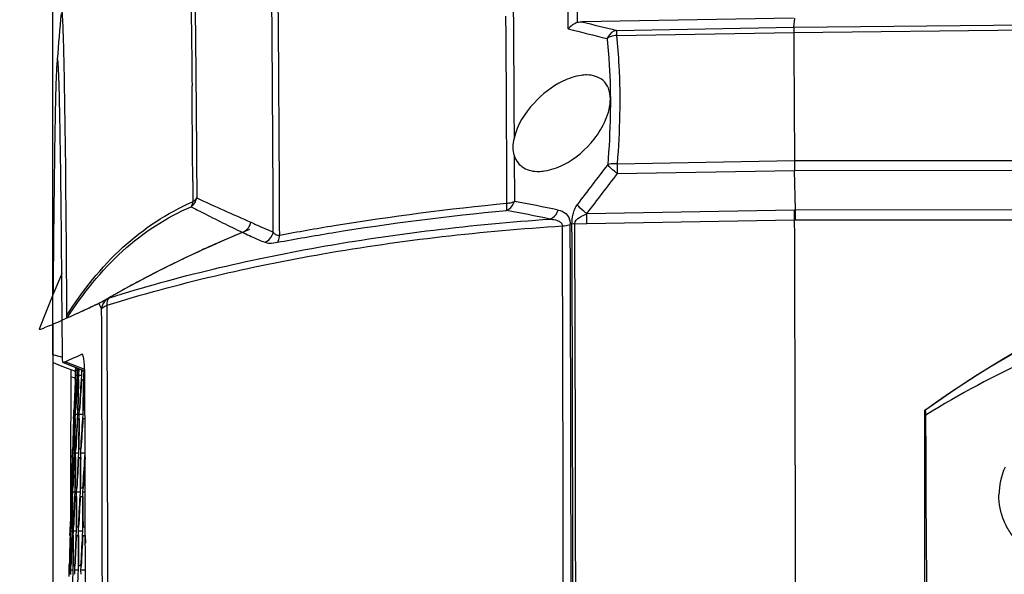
# Model space of a CAD drawing. Header units: millimetres. Extents: x 0 to 420, y 0 to 297.
# Tile 157 of 170: x 294.53 to 308.67, y 226.6 to 234.57. Entities that reach past the tile are written whole.
import ezdxf

# ---------------------------------------------------------------- set-up
doc = ezdxf.new("R2010")
doc.units = ezdxf.units.MM
doc.header["$LTSCALE"] = 23.1
doc.header["$PDMODE"] = 3
doc.header["$PDSIZE"] = 0.3125
doc.layers.get('0').update_dxf_attribs({"linetype": 'CONTINUOUS'})
doc.layers.get('Defpoints').update_dxf_attribs({"linetype": 'CONTINUOUS'})
for name, color, linetype in [('02___PRT_ALL_AXES', 7, 'CONTINUOUS'), ('06___PRT_ALL_SURFS', 7, 'CONTINUOUS'), ('DIM_PILOTEES', 7, 'CONTINUOUS')]:
    doc.layers.add(name, color=color, linetype=linetype)
doc.styles.get("Standard").update_dxf_attribs({"font": 'txt', "width": 0.7})
doc.dimstyles.new('DIMSTYLE_1', dxfattribs={"dimtxt": 2.5, "dimasz": 3.5, "dimexe": 2, "dimexo": 0, "dimtad": 1, "dimdec": 0, "dimlfac": 5, "dimdsep": 46, "dimtxsty": 'Standard', "dimblk": '_FILLED', "dimblk1": '_FILLED', "dimblk2": '_FILLED', "dimcen": 0.09, "dimazin": 2, "dimtp": 0.5, "dimtm": 0.5, "dimtfac": 1, "dimtdec": 0, "dimtofl": 0, "dimtmove": 0, "dimatfit": 3, "dimldrblk": '_FILLED', "dimfxl": 0, "dimtolj": 1, "dimarcsym": 0})
doc.dimstyles.new('DIMSTYLE_6', dxfattribs={"dimtxt": 2.5, "dimasz": 3.5, "dimexe": 2, "dimexo": 0, "dimtad": 1, "dimdec": 1, "dimlfac": 5, "dimdsep": 46, "dimtxsty": 'Standard', "dimblk": '_FILLED', "dimblk1": '_FILLED', "dimblk2": '_FILLED', "dimcen": 0.09, "dimazin": 2, "dimtp": 0.3, "dimtm": 0.3, "dimtfac": 1, "dimtdec": 1, "dimtofl": 0, "dimtmove": 0, "dimatfit": 3, "dimldrblk": '_FILLED', "dimfxl": 0, "dimtolj": 1, "dimarcsym": 0})
doc.dimstyles.new('DIMSTYLE_8', dxfattribs={"dimtxt": 2.5, "dimasz": 3.5, "dimexe": 2, "dimexo": 0, "dimgap": 2.5, "dimtad": 1, "dimdec": 0, "dimdsep": 46, "dimtxsty": 'Standard', "dimblk": '_FILLED', "dimblk1": '_FILLED', "dimblk2": '_FILLED', "dimcen": 0.09, "dimazin": 2, "dimtp": 0.5, "dimtm": 0.5, "dimtfac": 1, "dimtdec": 0, "dimtofl": 0, "dimtmove": 0, "dimatfit": 3, "dimldrblk": '_FILLED', "dimfxl": 0, "dimtolj": 1, "dimarcsym": 0})

# ---------------------------------------------------------------- blocks, each defined once
blk = doc.blocks.new('_FILLED')
at = {"color": 0, "linetype": 'ByBlock'}
blk.add_solid([(0, 0), (-1, 0.1429), (-1, -0.1429)], dxfattribs=at)
blk = doc.blocks.new('*D14')
at = {"layer": 'DIM_PILOTEES', "color": 2, "linetype": 'Continuous'}
for p, q in [((295.001, 229.754), (295.001, 258.871)), ((341.468, 224.419), (341.468, 258.871)), ((295.001, 256.871), (318.234, 256.871)), ((341.468, 256.871), (318.234, 256.871))]:
    blk.add_line(p, q, dxfattribs=at)
at = {"layer": 'DIM_PILOTEES', "color": 2, "linetype": 'Continuous', "xscale": 3.5, "yscale": 3.5, "zscale": 3.5, "rotation": 180}
blk.add_blockref('_FILLED', (295.001, 256.871), dxfattribs=at)
at = {"layer": 'DIM_PILOTEES', "color": 2, "linetype": 'Continuous', "xscale": 3.5, "yscale": 3.5, "zscale": 3.5}
blk.add_blockref('_FILLED', (341.468, 256.871), dxfattribs=at)
at = {"layer": 'DIM_PILOTEES', "color": 2, "linetype": 'Continuous', "insert": (318.234, 259.996), "char_height": 2.5, "width": 8.57143, "attachment_point": 2, "line_spacing_factor": 0.9}
blk.add_mtext('{\\ftxt;\\W0.0001;\\H0.0001;\\~}{\\ftxt;\\W2.2857142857;\\H2.5; }{\\ftxt;\\W0.0001;\\H0.0001;\\~}', dxfattribs=at)
blk = doc.blocks.new('*D15')
at = {"layer": 'DIM_PILOTEES', "color": 2, "linetype": 'Continuous'}
for p, q in [((295.001, 229.754), (295.001, 252.188)), ((335.118, 224.419), (335.118, 252.188)), ((295.001, 250.188), (315.059, 250.188)), ((335.118, 250.188), (315.059, 250.188))]:
    blk.add_line(p, q, dxfattribs=at)
at = {"layer": 'DIM_PILOTEES', "color": 2, "linetype": 'Continuous', "xscale": 3.5, "yscale": 3.5, "zscale": 3.5, "rotation": 180}
blk.add_blockref('_FILLED', (295.001, 250.188), dxfattribs=at)
at = {"layer": 'DIM_PILOTEES', "color": 2, "linetype": 'Continuous', "xscale": 3.5, "yscale": 3.5, "zscale": 3.5}
blk.add_blockref('_FILLED', (335.118, 250.188), dxfattribs=at)
at = {"layer": 'DIM_PILOTEES', "color": 2, "linetype": 'Continuous', "insert": (315.059, 253.313), "char_height": 2.5, "width": 8.03571, "attachment_point": 2, "line_spacing_factor": 0.9}
blk.add_mtext('{\\ftxt;\\W0.0001;\\H0.0001;\\~}{\\ftxt;\\W2.1428571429;\\H2.5; }{\\ftxt;\\W0.0001;\\H0.0001;\\~}', dxfattribs=at)
blk = doc.blocks.new('*D17')
at = {"layer": 'DIM_PILOTEES', "color": 2, "linetype": 'Continuous'}
for p, q in [((295.001, 229.754), (295.001, 196.763)), ((307.523, 208.319), (307.523, 196.763)), ((301.262, 198.763), (281.555, 198.763)), ((295.001, 198.763), (301.262, 198.763)), ((307.523, 198.763), (301.262, 198.763))]:
    blk.add_line(p, q, dxfattribs=at)
at = {"layer": 'DIM_PILOTEES', "color": 2, "linetype": 'Continuous', "xscale": 3.5, "yscale": 3.5, "zscale": 3.5, "rotation": 180}
blk.add_blockref('_FILLED', (295.001, 198.763), dxfattribs=at)
at = {"layer": 'DIM_PILOTEES', "color": 2, "linetype": 'Continuous', "xscale": 3.5, "yscale": 3.5, "zscale": 3.5}
blk.add_blockref('_FILLED', (307.523, 198.763), dxfattribs=at)
at = {"layer": 'DIM_PILOTEES', "color": 2, "linetype": 'Continuous', "insert": (288.877, 201.888), "char_height": 2.5, "width": 10.98214, "attachment_point": 3, "line_spacing_factor": 0.9}
blk.add_mtext('{\\ftxt;\\W0.0001;\\H0.0001;\\~}{\\ftxt;\\W2.9285714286;\\H2.5; }{\\ftxt;\\W0.0001;\\H0.0001;\\~}', dxfattribs=at)
blk = doc.blocks.new('*D19')
at = {"layer": 'Defpoints', "color": 0, "linetype": 'Continuous'}
for p in [(281.457, 266.216), (315.713, 224.43), (268.013, 199.049), (363.421, 199.064)]:
    blk.add_point(p, dxfattribs=at)
at = {"layer": 'DIM_PILOTEES', "color": 0, "linetype": 'Continuous', "lineweight": -2}
for p, q in [((363.421, 199.064), (361.655, 200.003)), ((268.013, 199.049), (269.779, 199.988))]:
    blk.add_line(p, q, dxfattribs=at)
blk.add_arc((315.713, 224.43), 54.033, 335.712, 204.306, dxfattribs=at)
at = {"layer": 'DIM_PILOTEES', "color": 0, "linetype": 'Continuous', "lineweight": -2, "xscale": 3.5, "yscale": 3.5, "zscale": 3.5}
for p, rotation in [((268.013, 199.049), 296.16200671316), ((363.421, 199.064), 243.8560107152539)]:
    blk.add_blockref('_FILLED', p, dxfattribs=dict(at, rotation=rotation))
at = {"layer": 'DIM_PILOTEES', "color": 0, "linetype": 'Continuous', "insert": (322.56, 283.903), "char_height": 2.5, "width": 24.55357, "attachment_point": 2, "rotation": 353.4322, "line_spacing_factor": 0.9}
blk.add_mtext('\\A1;{\\ftxt;\\W0.0001;\\H0.0001;\\~}{\\ftxt;\\W3.5952380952;\\H2.5; }{\\ftxt;\\W0.0001;\\H0.0001;\\~}{\\ftxt;\\W0.0001;\\H0.0001;\\~}{\\ftxt;\\W2.2857142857;\\H2.5; }{\\ftxt;\\W0.0001;\\H0.0001;\\~}{\\ftxt;\\W0.0001;\\H0.0001;\\~}{\\ftxt;\\W0.6666666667;\\H2.5; }{\\ftxt;\\W0.0001;\\H0.0001;\\~}', dxfattribs=at)

msp = doc.modelspace()

# ---------------------------------------------------------------- linework, layer by layer
at = {"color": 7, "linetype": 'Continuous'}
for p, q in [((302.4072, 234.4441), (302.4031, 235.0803)), ((302.5417, 234.5351), (302.5377, 235.1531)), ((301.6154, 235.0427), (301.6202, 234.3333)), ((301.5139, 234.3404), (301.512, 234.6237)), ((305.6442, 234.5974), (302.6013, 234.5444)), ((305.6479, 234.4659), (305.6597, 234.5978)), ((305.6479, 234.4659), (314.3502, 234.5555)), ((303.0993, 234.3478), (305.6479, 234.3923)), ((303.1006, 234.4214), (305.6479, 234.4659)), ((305.6479, 234.3923), (314.3512, 234.4828)), ((301.5159, 234.0224), (301.5139, 234.3404)), ((301.6202, 234.3333), (301.6206, 234.2755)), ((301.6205, 234.2705), (301.6207, 234.2486)), ((301.6206, 234.2755), (301.6207, 234.2536)), ((301.6207, 234.2536), (301.6211, 234.195)), ((295.1663, 233.8994), (295.1638, 234.0155)), ((301.5183, 233.6238), (301.5159, 234.0224)), ((301.52, 233.3245), (301.5183, 233.6238)), ((301.5206, 233.2268), (301.52, 233.3245)), ((301.5212, 233.1022), (301.5206, 233.2268)), ((301.5218, 232.9904), (301.5212, 233.1022)), ((301.5221, 232.9355), (301.5218, 232.9904)), ((301.6281, 232.9914), (301.6281, 232.9695)), ((301.6282, 232.9712), (301.6287, 232.8699)), ((301.523, 232.772), (301.5221, 232.9355)), ((301.5233, 232.7129), (301.523, 232.772)), ((301.5236, 232.6292), (301.5232, 232.7095)), ((301.5237, 232.6333), (301.5233, 232.7129)), ((301.525, 232.3539), (301.5237, 232.6333)), ((301.6299, 232.6231), (301.633, 231.9607)), ((303.1086, 232.5032), (305.6572, 232.5477)), ((305.6572, 232.5477), (314.3609, 232.5498)), ((303.1109, 232.3633), (305.6583, 232.4078)), ((305.6583, 232.4078), (314.361, 232.4108)), ((305.6722, 231.8424), (305.6583, 232.4078)), ((301.5255, 232.2433), (301.525, 232.3539)), ((297.0133, 232.2466), (297.0153, 231.9593)), ((301.5269, 231.9357), (301.5255, 232.2433)), ((297.0079, 231.956), (297.0153, 231.9593)), ((297.008, 231.9558), (297.0153, 231.9593)), ((302.673, 231.7898), (305.6587, 231.8426)), ((305.6587, 231.8426), (305.6722, 231.8424)), ((305.6722, 231.8424), (314.3593, 231.8475)), ((302.6754, 231.6429), (305.6588, 231.6955)), ((305.6588, 231.6955), (305.671, 231.6953)), ((305.671, 231.6953), (314.3594, 231.7009)), ((297.8491, 231.6614), (297.8705, 231.6515)), ((302.5011, 231.6398), (302.6754, 231.6429)), ((295.8064, 230.5736), (295.8146, 230.5783)), ((295.8156, 230.5765), (295.8146, 230.5783)), ((295.5976, 230.4659), (295.6614, 230.4957)), ((295.6623, 230.494), (295.6614, 230.4957)), ((295.2096, 230.2872), (295.2316, 230.2975)), ((295.2096, 230.2872), (295.2313, 230.2971)), ((295.2313, 230.2971), (295.2761, 230.3174)), ((295.3512, 230.3518), (295.4117, 230.3797)), ((295.0033, 230.2), (295.0005, 229.7542)), ((295.1396, 229.7542), (295.1364, 230.2577)), ((295.1322, 229.7231), (295.0005, 229.7542)), ((295.4259, 229.7662), (295.4207, 229.7659)), ((295.0079, 229.643), (295.1099, 229.6035)), ((295.1099, 229.6035), (295.2096, 229.5648)), ((295.1517, 229.6431), (295.1504, 229.643)), ((295.1504, 229.643), (295.4616, 229.5223)), ((295.4616, 229.5229), (295.1517, 229.6431)), ((295.4607, 229.5466), (295.1793, 229.6557)), ((295.2096, 229.5648), (295.3141, 229.5243)), ((295.3307, 229.5195), (295.3329, 229.5722)), ((295.3343, 229.4595), (295.34, 229.5695)), ((295.3574, 229.5627), (295.3541, 229.4595)), ((295.321, 229.4235), (295.2614, 229.4342)), ((295.3141, 229.5243), (295.3302, 229.5181)), ((295.3244, 229.3997), (295.3271, 229.4595)), ((295.3274, 229.4595), (295.3247, 229.3997)), ((295.3271, 229.4595), (295.3296, 229.5197)), ((295.3299, 229.5197), (295.3274, 229.4595)), ((295.3357, 229.5195), (295.3307, 229.5195)), ((295.3321, 229.3994), (295.3343, 229.4595)), ((295.3541, 229.4595), (295.3343, 229.4595)), ((295.3541, 229.4595), (295.3508, 229.4005)), ((295.3592, 229.5195), (295.3605, 229.5615)), ((295.374, 229.5195), (295.3592, 229.5195)), ((295.3727, 229.3993), (295.3743, 229.4595)), ((295.3762, 229.5554), (295.374, 229.5195)), ((295.3743, 229.4595), (295.3801, 229.5539)), ((295.4137, 229.4595), (295.3743, 229.4595)), ((295.4137, 229.4595), (295.4098, 229.3998)), ((295.4155, 229.5401), (295.4137, 229.4595)), ((295.4205, 229.5195), (295.4209, 229.5381)), ((295.4451, 229.5195), (295.4205, 229.5195)), ((295.4458, 229.5284), (295.4451, 229.5195)), ((295.4462, 229.3993), (295.4472, 229.4595)), ((295.4472, 229.4595), (295.452, 229.526)), ((295.4628, 229.4595), (295.4472, 229.4595)), ((295.3254, 229.3995), (295.3304, 229.3995)), ((295.3539, 229.3995), (295.3687, 229.3995)), ((295.4152, 229.3995), (295.4398, 229.3995)), ((295.3011, 228.8394), (295.3033, 228.8995)), ((295.3033, 228.8995), (295.3058, 228.9594)), ((295.3134, 228.8995), (295.3033, 228.8995)), ((295.3134, 228.8995), (295.3106, 228.84)), ((295.3153, 228.9598), (295.3134, 228.8995)), ((295.3272, 228.9595), (295.3172, 228.9595)), ((295.3253, 228.8394), (295.3269, 228.8995)), ((295.3269, 228.8995), (295.33, 228.9593)), ((295.3565, 228.8995), (295.3269, 228.8995)), ((295.3565, 228.8995), (295.3532, 228.8397)), ((295.3579, 228.96), (295.3565, 228.8995)), ((295.3819, 228.9595), (295.3621, 228.9595)), ((295.3823, 228.8394), (295.3833, 228.8995)), ((295.3833, 228.8995), (295.387, 228.9591)), ((295.4326, 228.8995), (295.3833, 228.8995)), ((295.4326, 228.8995), (295.4286, 228.8399)), ((295.4333, 228.9595), (295.4326, 228.8995)), ((295.4647, 228.9595), (295.4399, 228.9595)), ((307.5225, 228.9516), (307.5295, 228.9541)), ((307.5225, 228.9516), (307.5225, 208.3195)), ((295.3125, 228.8395), (295.3225, 228.8395)), ((295.3574, 228.8395), (295.3772, 228.8395)), ((295.4352, 228.8395), (295.4647, 228.8395)), ((295.2578, 228.3416), (295.2576, 228.2817)), ((295.2812, 228.2797), (295.2833, 228.3395)), ((295.2836, 228.3395), (295.2814, 228.2797)), ((295.2833, 228.3395), (295.2852, 228.3996)), ((295.2855, 228.3996), (295.2836, 228.3395)), ((295.2913, 228.3995), (295.2863, 228.3995)), ((295.2889, 228.2794), (295.2905, 228.3395)), ((295.2905, 228.3395), (295.293, 228.3994)), ((295.3103, 228.3395), (295.2905, 228.3395)), ((295.3103, 228.3395), (295.3076, 228.2803)), ((295.3116, 228.3998), (295.3103, 228.3395)), ((295.3296, 228.3995), (295.3147, 228.3995)), ((295.3295, 228.2794), (295.3305, 228.3395)), ((295.3305, 228.3395), (295.3335, 228.3992)), ((295.3699, 228.3395), (295.3305, 228.3395)), ((295.3699, 228.3395), (295.3666, 228.2798)), ((295.3706, 228.3995), (295.3699, 228.3395)), ((295.4007, 228.3995), (295.3761, 228.3995)), ((295.4029, 228.2794), (295.4034, 228.3395)), ((295.4034, 228.3395), (295.407, 228.3991)), ((295.4624, 228.3395), (295.4034, 228.3395)), ((295.4624, 228.3395), (295.4585, 228.28)), ((295.4625, 228.3995), (295.4624, 228.3395)), ((295.2576, 228.2817), (295.2564, 227.8397)), ((295.2822, 228.2795), (295.2872, 228.2795)), ((295.3106, 228.2795), (295.3255, 228.2795)), ((295.372, 228.2795), (295.3966, 228.2795)), ((295.2563, 227.7798), (295.2562, 227.7202)), ((295.2564, 227.8154), (295.2563, 227.7798)), ((295.2564, 227.8397), (295.2564, 227.8154)), ((295.2634, 227.7194), (295.265, 227.7795)), ((295.265, 227.7795), (295.2669, 227.8394)), ((295.2751, 227.7795), (295.265, 227.7795)), ((295.2751, 227.7795), (295.2729, 227.7199)), ((295.2764, 227.8397), (295.2751, 227.7795)), ((295.2882, 227.8395), (295.2783, 227.8395)), ((295.2876, 227.7194), (295.2886, 227.7795)), ((295.2886, 227.7795), (295.2911, 227.8393)), ((295.3182, 227.7795), (295.2886, 227.7795)), ((295.3182, 227.7795), (295.3154, 227.7196)), ((295.3189, 227.8397), (295.3182, 227.7795)), ((295.3429, 227.8395), (295.3232, 227.8395)), ((295.3446, 227.7194), (295.345, 227.7795)), ((295.345, 227.7795), (295.3481, 227.8392)), ((295.3942, 227.7795), (295.345, 227.7795)), ((295.3942, 227.7795), (295.3909, 227.7198)), ((295.3943, 227.8395), (295.3942, 227.7795)), ((295.4305, 227.8395), (295.401, 227.8395)), ((295.4343, 227.7795), (295.438, 227.839)), ((295.4345, 227.7195), (295.4343, 227.7795)), ((295.4682, 227.7795), (295.4343, 227.7795)), ((295.2562, 227.7202), (295.2555, 227.4436)), ((295.2748, 227.7195), (295.2847, 227.7195)), ((295.3197, 227.7195), (295.3394, 227.7195)), ((295.3975, 227.7195), (295.427, 227.7195)), ((295.2489, 227.1596), (295.2505, 227.2195)), ((295.2508, 227.2195), (295.2492, 227.1596)), ((295.2499, 227.1595), (295.2549, 227.1595)), ((295.2505, 227.2195), (295.2518, 227.2796)), ((295.2521, 227.2796), (295.2508, 227.2195)), ((295.2579, 227.2795), (295.2528, 227.2795)), ((295.2561, 227.1269), (295.2576, 227.2195)), ((295.2576, 227.2195), (295.2595, 227.2794)), ((295.2775, 227.2195), (295.2576, 227.2195)), ((295.2775, 227.2195), (295.2753, 227.1601)), ((295.2782, 227.2797), (295.2775, 227.2195)), ((295.2784, 227.1595), (295.2932, 227.1595)), ((295.2961, 227.2795), (295.2813, 227.2795)), ((295.2972, 227.1594), (295.2976, 227.2195)), ((295.2976, 227.2195), (295.3001, 227.2793)), ((295.337, 227.2195), (295.2976, 227.2195)), ((295.337, 227.2195), (295.3343, 227.1597)), ((295.3372, 227.2795), (295.337, 227.2195)), ((295.3397, 227.1595), (295.3643, 227.1595)), ((295.3672, 227.2795), (295.3426, 227.2795)), ((295.3705, 227.2195), (295.3736, 227.2791)), ((295.3707, 227.1595), (295.3705, 227.2195)), ((295.4295, 227.2195), (295.3705, 227.2195)), ((295.4295, 227.2195), (295.4261, 227.1599)), ((295.429, 227.2794), (295.4295, 227.2195)), ((295.4339, 227.1595), (295.4683, 227.1595)), ((295.4693, 227.2795), (295.4369, 227.2795)), ((295.4683, 227.1595), (295.4697, 227.0459)), ((295.4683, 227.1595), (295.4698, 227.0459)), ((295.2376, 226.6595), (295.2393, 226.7349)), ((295.236, 226.5664), (295.2376, 226.6595)), ((295.2477, 226.6595), (295.2376, 226.6595)), ((295.2477, 226.6595), (295.2461, 226.5998)), ((295.2477, 226.6595), (295.2462, 226.6057)), ((295.2484, 226.7196), (295.2477, 226.6595)), ((295.2484, 226.7196), (295.2477, 226.6595)), ((295.2603, 226.7195), (295.2504, 226.7195)), ((295.2608, 226.5994), (295.2612, 226.6595)), ((295.2612, 226.6595), (295.2631, 226.7194)), ((295.2908, 226.6595), (295.2612, 226.6595)), ((295.2908, 226.6595), (295.2886, 226.5996)), ((295.2909, 226.7195), (295.2908, 226.6595)), ((295.315, 226.7195), (295.2952, 226.7195)), ((295.3176, 226.6595), (295.3201, 226.7192)), ((295.3178, 226.5995), (295.3176, 226.6595)), ((295.3668, 226.6595), (295.3176, 226.6595)), ((295.3668, 226.6595), (295.3641, 226.5998)), ((295.3664, 226.7194), (295.3668, 226.6595)), ((295.4025, 226.7195), (295.373, 226.7195)), ((295.4069, 226.6595), (295.41, 226.7191)), ((295.4077, 226.5995), (295.4069, 226.6595)), ((295.4704, 226.6595), (295.4069, 226.6595))]:
    msp.add_line(p, q, dxfattribs=at)
for centre, radius, start, end in [((-694.7022, 227.0873), 992.8822, 0.255871, 0.4562106), ((-610.586, 227.6592), 908.8557, 0.2407404, 0.4666492), ((320.8249, 307.4301), 75.1294, 255.962188, 256.354296), ((320.0451, 302.9109), 70.7022, 255.554015, 256.019861), ((657.5728, 235.2431), 351.9259, 180.138509, 180.438829), ((-239.6124, 228.5547), 536.6384, 0.394179, 0.54133), ((351.9965, 194.8008), 61.837, 142.445742, 143.116627), ((311.8097, 232.5795), 8.7015, 180.50271, 181.42384), ((352.4716, 194.2152), 62.3839, 142.301587, 142.964356), ((318.7545, 279.245), 51.9734, 245.3419, 246.28208), ((296.8233, 231.9743), 0.1925, 353.5072, 355.5307), ((297.0923, 208.4245), 23.8235, 77.75983, 79.29232), ((297.4042, 208.5801), 23.7599, 78.19958, 79.74773), ((287.029, 231.8574), 18.6297, 359.50207, 359.95441), ((294.0914, 231.5736), 8.5842, 0.46224, 1.44303), ((-1596.8487, 224.4195), 1902.5214, 359.7808758, 0.2191242), ((297.6433, 231.708), 0.2109, 318.32242, 329.33169), ((297.6405, 231.7095), 0.214, 329.36111, 338.19582), ((297.642, 231.709), 0.2124, 338.16579, 347.05837), ((-1578.037, 224.4192), 1880.3739, 359.7809599, 0.2190582), ((-1584.1889, 224.4192), 1886.638, 359.7809769, 0.2190355), ((-1588.0856, 224.4195), 1890.5599, 359.7813975, 0.2186025), ((-1589.9424, 224.4195), 1892.4573, 359.7813975, 0.2186025), ((316.0757, 217.1203), 14.5991, 97.23415, 125.86421), ((316.0791, 217.1203), 14.5991, 97.23413, 125.84733), ((304.2851, 215.6595), 17.1583, 113.04408, 113.55429), ((304.3274, 215.5601), 17.2664, 112.46908, 113.04401), ((300.3638, 237.0766), 6.1538, 244.64362, 245.12684), ((300.5921, 237.5705), 6.6979, 245.13234, 246.08014), ((300.9183, 238.3093), 7.5055, 246.09034, 247.5159), ((304.1812, 215.8935), 16.9022, 114.40419, 114.82503), ((304.2318, 215.7816), 17.0251, 113.55386, 114.40367), ((304.1133, 216.0394), 16.7413, 114.82368, 116.11402), ((304.0012, 216.2674), 16.4873, 116.29852, 117.4181), ((304.0534, 216.1626), 16.6044, 116.11555, 116.29961), ((303.8852, 216.4895), 16.2367, 117.85704, 118.73161), ((303.9379, 216.39), 16.3493, 117.41908, 117.85753), ((303.8296, 216.5912), 16.1208, 118.73207, 119.23628), ((295.9077, 230.3921), 0.2062, 126.17569, 135.85168), ((293.6728, 234.3884), 4.371, 298.69367, 299.03252), ((295.9077, 230.3924), 0.2059, 116.57482, 126.20608), ((294.8881, 232.1979), 1.8658, 299.04727, 299.4818), ((303.7862, 216.6687), 16.032, 119.23622, 119.81691), ((273.613, 277.6118), 52.0197, 294.77438, 295.00004), ((295.5102, 230.8184), 0.3564, 295.1062, 296.40914), ((300.87, 233.1274), 5.8357, 206.82439, 207.71856), ((-1269.5593, 224.462), 1565.2746, 359.9984411, 0.2178321), ((-1287.751, 224.4195), 1583.5449, 359.7811366, 0.2188602), ((282.2019, 258.9733), 31.4975, 294.52478, 294.67508), ((284.9571, 252.3721), 24.9103, 294.22753, 294.83779), ((296.1226, 227.5631), 2.2954, 114.26284, 115.02093), ((-1070.4048, 224.4523), 1365.877, 359.9986208, 0.2089815), ((381.2638, 225.3537), 86.0336, 177.304633, 177.597963), ((381.2036, 226.2821), 85.9281, 177.920966, 178.214481), ((381.3064, 224.5717), 86.0911, 176.784669, 177.078589), ((381.3101, 224.5115), 86.095, 176.745379, 177.038725), ((381.2195, 227.0621), 85.8827, 178.4405, 178.733777), ((381.2212, 227.1221), 85.8787, 178.480538, 178.774108), ((381.364, 223.729), 86.1411, 176.225391, 176.518878), ((381.3686, 223.6688), 86.1442, 176.185622, 176.479085), ((381.2486, 227.9019), 85.8218, 179.00018, 179.293907), ((381.2512, 227.9619), 85.817, 179.040243, 179.333968), ((-3759.0335, 208.292), 4066.6303, 359.7540851, 0.2901624), ((381.1895, 225.7222), 85.9449, 177.921403, 178.214888), ((381.2669, 224.7936), 86.0495, 177.30508, 177.598389), ((381.2016, 226.5023), 85.911, 178.441109, 178.73438), ((381.203, 226.5623), 85.9079, 178.481132, 178.774622), ((381.3133, 224.0117), 86.0956, 176.785332, 177.078728), ((381.3173, 223.9515), 86.0987, 176.745505, 177.038879), ((381.2266, 227.3421), 85.8625, 179.00079, 179.294388), ((381.2288, 227.4021), 85.8586, 179.040833, 179.33443), ((381.3751, 223.169), 86.1334, 176.225024, 176.51859), ((381.38, 223.1088), 86.1356, 176.185267, 176.478807), ((381.2639, 228.1818), 85.8016, 179.560822, 179.854631), ((381.2306, 225.075), 86.0081, 177.864799, 178.158099), ((381.1875, 226.0024), 85.9289, 178.481552, 178.774992), ((381.2694, 224.2937), 86.0542, 177.344721, 177.63851), ((381.2728, 224.2335), 86.0573, 177.305298, 177.598612), ((381.2073, 226.7823), 85.8949, 179.001276, 179.294612), ((381.2093, 226.8423), 85.8919, 179.041304, 179.3348), ((381.323, 223.4517), 86.092, 176.785164, 177.078616), ((381.3273, 223.3916), 86.0942, 176.745348, 177.038778), ((381.2405, 227.622), 85.8464, 179.561201, 179.85486), ((381.2433, 227.682), 85.8425, 179.601242, 179.894895), ((381.3889, 222.6091), 86.1174, 176.224324, 176.517996), ((381.3941, 222.5489), 86.1187, 176.184575, 176.478221), ((309.5557, 227.7353), 0.9621, 155.24937, 179.59304), ((381.1748, 225.4425), 85.9416, 178.4818, 178.775216), ((381.2351, 224.5149), 86.02, 177.865054, 178.158339), ((381.1908, 226.2224), 85.9191, 179.001638, 179.294941), ((381.1925, 226.2824), 85.9169, 179.041655, 179.335078), ((381.2777, 223.7337), 86.0546, 177.345153, 177.638521), ((381.2814, 223.6735), 86.0569, 177.305285, 177.598634), ((381.2198, 227.0622), 85.883, 179.561511, 179.855046), ((381.2224, 227.1222), 85.8799, 179.601537, 179.895067), ((381.3354, 222.8918), 86.0801, 176.784716, 177.078252), ((381.34, 222.8316), 86.0814, 176.744908, 177.038422), ((381.2612, 227.9019), 85.8345, 180.121788, 180.415536), ((381.2647, 227.9619), 85.8305, 180.161819, 180.455558), ((381.2044, 224.7958), 85.987, 178.424827, 178.707827), ((381.2392, 224.015), 86.0214, 177.904685, 178.198357), ((381.2423, 223.9549), 86.0236, 177.865132, 178.15843), ((381.2019, 226.5023), 85.9113, 179.56175, 179.855191), ((381.2042, 226.5623), 85.9091, 179.601765, 179.895201), ((381.2887, 223.1737), 86.0469, 177.344902, 177.638333), ((381.2927, 223.1136), 86.0482, 177.305043, 177.598455), ((381.2392, 227.3421), 85.8751, 180.121867, 180.41547), ((381.2423, 227.4021), 85.8721, 180.161883, 180.455477), ((381.3506, 222.3319), 86.06, 176.783988, 177.077637), ((381.3555, 222.2717), 86.0605, 176.744184, 177.03781), ((381.1783, 225.7225), 85.9338, 179.063583, 179.335265), ((381.2489, 223.455), 86.0178, 177.904938, 178.198293), ((381.3025, 222.6138), 86.0309, 177.344426, 177.637948)]:
    msp.add_arc(centre, radius, start, end, dxfattribs=at)
for points, knots in [([(296.9274, 236.9202), (296.9299, 236.9225), (296.9364, 236.8945), (296.9376, 236.8708), (296.9441, 236.7987), (296.9482, 236.711), (296.9534, 236.5912), (296.9603, 236.3807), (296.9687, 236.0511), (296.9777, 235.5801), (296.9865, 235.0106), (296.9948, 234.3479), (296.9997, 233.8755), (297.0021, 233.6247)], [0, 0, 0, 0, 0.0031672, 0.0143819, 0.0338672, 0.0616163, 0.0975706, 0.1416525, 0.2538137, 0.3971153, 0.5703049, 0.7718582, 1, 1, 1, 1]), ([(296.999, 236.8804), (297.0109, 236.6866), (297.0238, 236.1476), (297.043, 235.1264), (297.0585, 233.6971), (297.0671, 232.6127), (297.0711, 232.0108)], [0, 0, 0, 0, 0.1195813, 0.3320131, 0.6292409, 1, 1, 1, 1]), ([(295.1638, 234.0155), (295.1614, 234.1197), (295.1579, 234.2647), (295.1518, 234.4429), (295.148, 234.5416), (295.1431, 234.618), (295.141, 234.6647), (295.136, 234.6936), (295.1367, 234.7021), (295.1311, 234.7121), (295.13, 234.7103)], [0, 0, 0, 0, 0.4486788, 0.6240408, 0.7662239, 0.8748641, 0.9497643, 0.9745562, 0.9909447, 1, 1, 1, 1]), ([(303.1006, 234.4214), (303.0864, 234.4191), (303.0271, 234.3995), (302.9832, 234.3464), (302.9644, 234.303)], [0, 0, 0, 0, 0.2327722, 1, 1, 1, 1]), ([(303.1006, 234.4214), (303.1003, 234.4181), (303.0992, 234.3935), (303.0993, 234.369), (303.0993, 234.3478)], [0, 0, 0, 0, 0.1368221, 1, 1, 1, 1]), ([(305.6467, 234.4658), (305.6496, 234.4576), (305.6482, 234.4323), (305.6485, 234.4082), (305.6485, 234.3923)], [0, 0, 0, 0, 0.3538656, 1, 1, 1, 1]), ([(303.0993, 234.3478), (303.0868, 234.3468), (303.0397, 234.34), (302.9935, 234.3227), (302.9644, 234.303)], [0, 0, 0, 0, 0.2630745, 1, 1, 1, 1]), ([(302.9644, 234.303), (302.972, 234.2331), (302.9994, 233.9431), (303.0107, 233.6518), (303.0119, 233.4308)], [0, 0, 0, 0, 0.2413921, 1, 1, 1, 1]), ([(303.0993, 234.3478), (303.1146, 234.2042), (303.1625, 233.5905), (303.1468, 232.9726), (303.1086, 232.5032)], [0, 0, 0, 0, 0.2346556, 1, 1, 1, 1]), ([(301.6211, 234.195), (301.6217, 234.0968), (301.6242, 233.6957), (301.6265, 233.2945), (301.6281, 232.9914)], [0, 0, 0, 0, 0.2446447, 1, 1, 1, 1]), ([(295.0613, 233.954), (295.0609, 233.9487), (295.059, 233.9235), (295.0575, 233.8983), (295.0564, 233.8784)], [0, 0, 0, 0, 0.2090508, 1, 1, 1, 1]), ([(295.0704, 234.0061), (295.0664, 234.0078), (295.0655, 233.9768), (295.0625, 233.9674), (295.0613, 233.954)], [0, 0, 0, 0, 0.2425803, 1, 1, 1, 1]), ([(295.1364, 230.2577), (295.1346, 230.5336), (295.1307, 231.0563), (295.1238, 231.7939), (295.1163, 232.4356), (295.1092, 232.9065), (295.1032, 233.2293), (295.0988, 233.4289), (295.0943, 233.5992), (295.0898, 233.7398), (295.0853, 233.8498), (295.0814, 233.9229), (295.0778, 233.9653), (295.0758, 233.9864), (295.0732, 233.998), (295.072, 234.0054), (295.0704, 234.0061)], [0, 0, 0, 0, 0.220686, 0.4182083, 0.5900676, 0.7340671, 0.7950063, 0.8483097, 0.8937945, 0.9313196, 0.9607711, 0.9820448, 0.9895986, 0.9950954, 0.9985426, 1, 1, 1, 1]), ([(295.0564, 233.8784), (295.0491, 233.7391), (295.0394, 233.3674), (295.0194, 232.2843), (295.0116, 231.3404), (295.0063, 230.6288)], [0, 0, 0, 0, 0.1287703, 0.3431493, 1, 1, 1, 1]), ([(295.2049, 230.3242), (295.2026, 230.6969), (295.1939, 231.8887), (295.1832, 233.0805), (295.1663, 233.8994)], [0, 0, 0, 0, 0.3127521, 1, 1, 1, 1]), ([(302.3295, 233.6901), (302.1739, 233.6139), (301.8804, 233.3843), (301.6704, 233.0593), (301.6287, 232.8699)], [0, 0, 0, 0, 0.4717743, 1, 1, 1, 1]), ([(302.6741, 233.78), (302.6464, 233.7802), (302.5269, 233.7714), (302.4118, 233.7303), (302.3295, 233.6901)], [0, 0, 0, 0, 0.2322433, 1, 1, 1, 1]), ([(303.0119, 233.4308), (303.0116, 233.4843), (302.9969, 233.5841), (302.8939, 233.7404), (302.7564, 233.7793), (302.6741, 233.78)], [0, 0, 0, 0, 0.296425, 0.5435902, 1, 1, 1, 1]), ([(302.3356, 232.4888), (302.5065, 232.5751), (302.7435, 232.7777), (302.956, 233.1215), (303.0123, 233.3326), (303.0119, 233.4361)], [0, 0, 0, 0, 0.4754312, 0.7431572, 1, 1, 1, 1]), ([(303.0119, 233.4361), (303.0122, 233.3593), (303.0099, 233.044), (302.9933, 232.7289), (302.9736, 232.4912)], [0, 0, 0, 0, 0.2435165, 1, 1, 1, 1]), ([(301.6284, 232.8689), (301.619, 232.8262), (301.6044, 232.7436), (301.6189, 232.6605), (301.6299, 232.6231)], [0, 0, 0, 0, 0.5290178, 1, 1, 1, 1]), ([(301.6299, 232.6231), (301.6414, 232.5844), (301.6768, 232.5133), (301.7934, 232.4139), (301.9083, 232.3922), (301.9811, 232.3928)], [0, 0, 0, 0, 0.2694138, 0.5139079, 1, 1, 1, 1]), ([(301.9811, 232.3928), (302.01, 232.3931), (302.1329, 232.4037), (302.2515, 232.4464), (302.3356, 232.4888)], [0, 0, 0, 0, 0.2343299, 1, 1, 1, 1]), ([(303.1086, 232.5032), (303.0962, 232.5039), (303.051, 232.5051), (303.005, 232.5007), (302.9736, 232.4912)], [0, 0, 0, 0, 0.2742007, 1, 1, 1, 1]), ([(303.1109, 232.3633), (303.0969, 232.3731), (303.0469, 232.4108), (303, 232.4541), (302.9736, 232.4912)], [0, 0, 0, 0, 0.2733429, 1, 1, 1, 1]), ([(297.0153, 231.9593), (297.0214, 231.9626), (297.0431, 231.976), (297.0622, 231.9947), (297.0711, 232.0108)], [0, 0, 0, 0, 0.2764189, 1, 1, 1, 1]), ([(295.2049, 230.3242), (295.4325, 230.6796), (295.9444, 231.3344), (296.6445, 231.7939), (297.0079, 231.956)], [0, 0, 0, 0, 0.5147418, 1, 1, 1, 1]), ([(295.2096, 230.2872), (295.435, 230.6364), (295.8223, 231.1258), (296.4642, 231.6222), (296.8121, 231.8079), (296.9893, 231.886)], [0, 0, 0, 0, 0.5143765, 0.7603361, 1, 1, 1, 1]), ([(296.9893, 231.886), (296.9927, 231.8902), (297.0063, 231.9101), (297.0125, 231.9341), (297.0146, 231.9525)], [0, 0, 0, 0, 0.2261208, 1, 1, 1, 1]), ([(296.9893, 231.886), (297.0442, 231.8571), (297.2887, 231.7299), (297.5358, 231.6079), (297.7284, 231.5157)], [0, 0, 0, 0, 0.2252446, 1, 1, 1, 1]), ([(298.2287, 231.3741), (298.4909, 231.4227), (299.582, 231.6125), (300.6817, 231.7528), (301.5187, 231.8333)], [0, 0, 0, 0, 0.2407211, 1, 1, 1, 1]), ([(298.2616, 231.4779), (298.522, 231.5264), (299.6048, 231.7157), (300.6963, 231.8555), (301.5269, 231.9357)], [0, 0, 0, 0, 0.2408687, 1, 1, 1, 1]), ([(301.5187, 231.8333), (301.5314, 231.8377), (301.5836, 231.8649), (301.6186, 231.9183), (301.633, 231.9607)], [0, 0, 0, 0, 0.2306083, 1, 1, 1, 1]), ([(301.5187, 231.8333), (301.5237, 231.8452), (301.5267, 231.8802), (301.5274, 231.9143), (301.5269, 231.9357)], [0, 0, 0, 0, 0.3767551, 1, 1, 1, 1]), ([(301.5269, 231.9357), (301.5367, 231.9365), (301.5729, 231.9407), (301.6088, 231.9498), (301.633, 231.9607)], [0, 0, 0, 0, 0.2702169, 1, 1, 1, 1]), ([(302.1432, 231.7065), (302.1564, 231.7107), (302.2114, 231.738), (302.2482, 231.7937), (302.2632, 231.8379)], [0, 0, 0, 0, 0.2298253, 1, 1, 1, 1]), ([(302.2632, 231.8379), (302.3025, 231.8297), (302.3868, 231.7944), (302.4277, 231.7081), (302.4334, 231.6626)], [0, 0, 0, 0, 0.4669827, 1, 1, 1, 1]), ([(302.4606, 231.6325), (302.4601, 231.6807), (302.4689, 231.7547), (302.4983, 231.8483), (302.5191, 231.8956), (302.5356, 231.9146)], [0, 0, 0, 0, 0.4886421, 0.7446649, 1, 1, 1, 1]), ([(302.673, 231.7898), (302.659, 231.7993), (302.6091, 231.8359), (302.5622, 231.8782), (302.5356, 231.9146)], [0, 0, 0, 0, 0.2727058, 1, 1, 1, 1]), ([(295.8156, 230.5765), (296.7976, 230.8856), (298.8936, 231.3779), (301.0291, 231.6305), (302.1432, 231.7065)], [0, 0, 0, 0, 0.4797229, 1, 1, 1, 1]), ([(302.1432, 231.7065), (302.1695, 231.7048), (302.2208, 231.6979), (302.2874, 231.6757), (302.317, 231.6403), (302.3212, 231.6239)], [0, 0, 0, 0, 0.3835829, 0.7535349, 1, 1, 1, 1]), ([(302.5011, 231.6398), (302.5014, 231.6778), (302.5686, 231.7441), (302.6407, 231.7662), (302.673, 231.7898)], [0, 0, 0, 0, 0.4874905, 1, 1, 1, 1]), ([(295.7823, 230.4684), (296.7962, 230.7855), (298.9632, 231.2868), (301.1707, 231.5366), (302.3232, 231.6083)], [0, 0, 0, 0, 0.4791549, 1, 1, 1, 1]), ([(297.8704, 231.6515), (297.8945, 231.6403), (297.9937, 231.5952), (298.0939, 231.5525), (298.1701, 231.5213)], [0, 0, 0, 0, 0.2439353, 1, 1, 1, 1]), ([(302.3232, 231.6083), (302.3335, 231.609), (302.3716, 231.6126), (302.4095, 231.6211), (302.4353, 231.6316)], [0, 0, 0, 0, 0.2713053, 1, 1, 1, 1]), ([(298.048, 231.3744), (298.0927, 231.3928), (298.1448, 231.4434), (298.1664, 231.5051), (298.1701, 231.5213)], [0, 0, 0, 0, 0.7436284, 1, 1, 1, 1]), ([(298.1701, 231.5213), (298.1775, 231.508), (298.2026, 231.4796), (298.2415, 231.4752), (298.2616, 231.4779)], [0, 0, 0, 0, 0.4286402, 1, 1, 1, 1]), ([(298.2287, 231.3741), (298.2338, 231.3791), (298.2551, 231.4098), (298.2603, 231.4483), (298.2616, 231.4779)], [0, 0, 0, 0, 0.1938069, 1, 1, 1, 1]), ([(298.048, 231.3744), (298.0697, 231.3654), (298.132, 231.3597), (298.1921, 231.3673), (298.2287, 231.3741)], [0, 0, 0, 0, 0.3869144, 1, 1, 1, 1]), ([(314.1858, 231.0081), (313.5824, 230.9482), (312.3914, 230.7728), (310.1209, 230.1996), (308.5075, 229.4963), (307.5447, 228.8865)], [0, 0, 0, 0, 0.2590413, 0.5131288, 1, 1, 1, 1]), ([(295.6687, 230.4992), (295.6736, 230.5016), (295.7081, 230.5195), (295.7421, 230.5382), (295.7714, 230.5542)], [0, 0, 0, 0, 0.1406435, 1, 1, 1, 1]), ([(295.7823, 230.4684), (295.7823, 230.4796), (295.7844, 230.5173), (295.7968, 230.5572), (295.8156, 230.5765)], [0, 0, 0, 0, 0.2939519, 1, 1, 1, 1]), ([(295.704, 230.413), (295.7055, 230.4178), (295.7185, 230.4405), (295.7431, 230.4534), (295.7622, 230.4612)], [0, 0, 0, 0, 0.1964034, 1, 1, 1, 1]), ([(295.2096, 230.2872), (295.207, 230.286), (295.2052, 230.3076), (295.2049, 230.3144), (295.2049, 230.3242)], [0, 0, 0, 0, 0.2254701, 1, 1, 1, 1]), ([(295.0005, 229.7542), (295.0005, 229.739), (295.0008, 229.7126), (295.0012, 229.6769), (295.0044, 229.6575), (295.0051, 229.644), (295.008, 229.643)], [0, 0, 0, 0, 0.4061985, 0.7186005, 0.9189059, 1, 1, 1, 1]), ([(295.1504, 229.643), (295.1473, 229.6441), (295.1452, 229.6573), (295.1418, 229.6774), (295.1402, 229.7128), (295.1397, 229.7391), (295.1396, 229.7542)], [0, 0, 0, 0, 0.0867277, 0.2881029, 0.598397, 1, 1, 1, 1]), ([(295.4631, 229.4342), (295.4629, 229.4781), (295.4612, 229.5558), (295.4553, 229.6606), (295.4444, 229.7224), (295.4356, 229.7625), (295.4259, 229.7662)], [0, 0, 0, 0, 0.3901676, 0.6999656, 0.9073238, 1, 1, 1, 1]), ([(295.2614, 229.4342), (295.2611, 229.3445), (295.2597, 228.9802), (295.2586, 228.616), (295.2578, 228.3416)], [0, 0, 0, 0, 0.2465188, 1, 1, 1, 1]), ([(295.2604, 229.5461), (295.2606, 229.5373), (295.2613, 229.5), (295.2615, 229.4627), (295.2614, 229.4342)], [0, 0, 0, 0, 0.237521, 1, 1, 1, 1]), ([(307.5295, 228.9541), (307.531, 228.9547), (307.5356, 228.9476), (307.5374, 228.9363), (307.5418, 228.9139), (307.5436, 228.8967), (307.5447, 228.8865)], [0, 0, 0, 0, 0.0706593, 0.2539305, 0.563221, 1, 1, 1, 1]), ([(310.5529, 227.7436), (310.5546, 227.608), (310.4984, 227.3306), (310.252, 226.9924), (309.9526, 226.8207), (309.6979, 226.7642), (309.4504, 226.7573), (309.1522, 226.8333), (308.9027, 227.0097), (308.7507, 227.1975), (308.6312, 227.4194), (308.5927, 227.6132), (308.5937, 227.7421)], [0, 0, 0, 0, 0.1327406, 0.2673142, 0.3976273, 0.4603386, 0.5212401, 0.6386434, 0.7544, 0.8133988, 0.8738039, 1, 1, 1, 1])]:
    msp.add_open_spline(points, degree=3, knots=knots, dxfattribs=at)
for points in [[(302.5417, 234.5351), (302.4903, 234.5182), (302.4424, 234.4852), (302.4072, 234.4441)], [(302.5417, 234.5351), (302.5608, 234.5414), (302.5812, 234.5441), (302.6013, 234.5444)], [(305.6563, 232.5477), (305.6592, 232.5011), (305.6588, 232.4544), (305.6594, 232.4078)], [(297.0409, 231.9394), (297.0553, 231.9609), (297.0657, 231.9856), (297.0711, 232.0108)], [(296.9893, 231.886), (297.0095, 231.9004), (297.0272, 231.9188), (297.0409, 231.9394)], [(305.671, 231.6953), (305.6713, 231.7443), (305.6711, 231.7933), (305.6725, 231.8423)], [(297.7284, 231.5157), (297.7558, 231.5272), (297.781, 231.5456), (297.8008, 231.5677)], [(302.3212, 231.6239), (302.3225, 231.6188), (302.3231, 231.6136), (302.3232, 231.6083)], [(302.4334, 231.6626), (302.4347, 231.6523), (302.4358, 231.6418), (302.4345, 231.6315)], [(302.5011, 231.6398), (302.4874, 231.6396), (302.4733, 231.6377), (302.4606, 231.6325)], [(295.704, 230.413), (295.7075, 230.4578), (295.7285, 230.5034), (295.7598, 230.5357)], [(295.7622, 230.4612), (295.7688, 230.4639), (295.7755, 230.4662), (295.7823, 230.4684)]]:
    msp.add_open_spline(points, degree=3, dxfattribs=at)
at = {"layer": '02___PRT_ALL_AXES', "color": 7, "linetype": 'Continuous'}
msp.add_arc((409.534, 224.4194), 114.8691, 174.88383, 175.212464, dxfattribs=at)
at = {"layer": '06___PRT_ALL_SURFS', "color": 7, "linetype": 'Continuous'}
for p, q in [((295.5253, 230.4323), (295.5962, 230.4653)), ((295.5962, 230.4653), (295.6281, 230.4801)), ((295.6034, 230.4689), (295.6341, 230.4832)), ((295.6281, 230.4801), (295.663, 230.4964)), ((295.663, 230.4964), (295.7149, 230.5207)), ((295.6671, 230.4985), (295.6948, 230.5114))]:
    msp.add_line(p, q, dxfattribs=at)
at = {"layer": '06___PRT_ALL_SURFS', "color": 3, "linetype": 'Continuous'}
msp.add_lwpolyline([(295.1315, 230.9232), (295.1263, 230.9113), (295.0042, 230.6187), (294.8967, 230.3537), (294.807, 230.1268)], dxfattribs=at)
at = {"layer": '06___PRT_ALL_SURFS', "color": 7, "linetype": 'Continuous'}
msp.add_arc((304.0738, 216.1408), 16.6329, 112.06303, 120.16906, dxfattribs=at)
for points, knots in [([(295.1323, 230.2526), (295.1603, 230.2651), (295.2917, 230.3242), (295.4225, 230.3846), (295.5253, 230.4323)], [0, 0, 0, 0, 0.2128688, 1, 1, 1, 1]), ([(294.807, 230.1268), (294.805, 230.1216), (294.8534, 230.1314), (294.8886, 230.15), (295.0066, 230.1953), (295.0839, 230.2309), (295.1323, 230.2526)], [0, 0, 0, 0, 0.0480331, 0.2286423, 0.5459266, 1, 1, 1, 1])]:
    msp.add_open_spline(points, degree=3, knots=knots, dxfattribs=at)

# ---------------------------------------------------------------- dimensions: what is measured, and where the dimension line sits
at = {"layer": 'DIM_PILOTEES', "color": 2, "linetype": 'Continuous'}
dim = msp.add_angular_dim_3p(base=(281.4567, 266.2159), center=(315.713, 224.4303), p1=(363.421, 199.0636), p2=(268.013, 199.0486), text='{\\ftxt;\\W0.0001;\\H0.0001;\\~}{\\ftxt;\\W3.5952380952;\\H2.5; }{\\ftxt;\\W0.0001;\\H0.0001;\\~}{\\ftxt;\\W0.0001;\\H0.0001;\\~}{\\ftxt;\\W2.2857142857;\\H2.5; }{\\ftxt;\\W0.0001;\\H0.0001;\\~}{\\ftxt;\\W0.0001;\\H0.0001;\\~}{\\ftxt;\\W0.6666666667;\\H2.5; }{\\ftxt;\\W0.0001;\\H0.0001;\\~}', dimstyle='DIMSTYLE_8', dxfattribs=at)
dim.commit()
dim.dimension.update_dxf_attribs({"geometry": '*D19', "text_midpoint": (321.8932, 278.1084), "dimtype": 165})
dim = msp.add_linear_dim(base=(341.4682, 256.871), p1=(295.0005, 229.7542), p2=(341.4682, 224.4195), text='{\\ftxt;\\W0.0001;\\H0.0001;\\~}{\\ftxt;\\W2.2857142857;\\H2.5; }{\\ftxt;\\W0.0001;\\H0.0001;\\~}', dimstyle='DIMSTYLE_1', dxfattribs=at)
dim.commit()
dim.dimension.update_dxf_attribs({"geometry": '*D14', "text_midpoint": (317.8772, 256.871), "dimtype": 160})
for base, p1, text, dimstyle, picture, middle in [((295.0005, 250.1876), (335.1178, 224.4195), '{\\ftxt;\\W0.0001;\\H0.0001;\\~}{\\ftxt;\\W2.1428571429;\\H2.5; }{\\ftxt;\\W0.0001;\\H0.0001;\\~}', 'DIMSTYLE_1', '*D15', (314.702, 250.1876)), ((295.0005, 198.7628), (307.5225, 208.3195), '{\\ftxt;\\W0.0001;\\H0.0001;\\~}{\\ftxt;\\W2.9285714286;\\H2.5; }{\\ftxt;\\W0.0001;\\H0.0001;\\~}', 'DIMSTYLE_6', '*D17', (284.8588, 198.7628))]:
    dim = msp.add_linear_dim(base=base, p1=p1, p2=(295.0005, 229.7542), angle=180, text=text, dimstyle=dimstyle, dxfattribs=at)
    dim.commit()
    dim.dimension.update_dxf_attribs({"geometry": picture, "text_midpoint": middle, "dimtype": 160})

doc.saveas('drawing.dxf')
